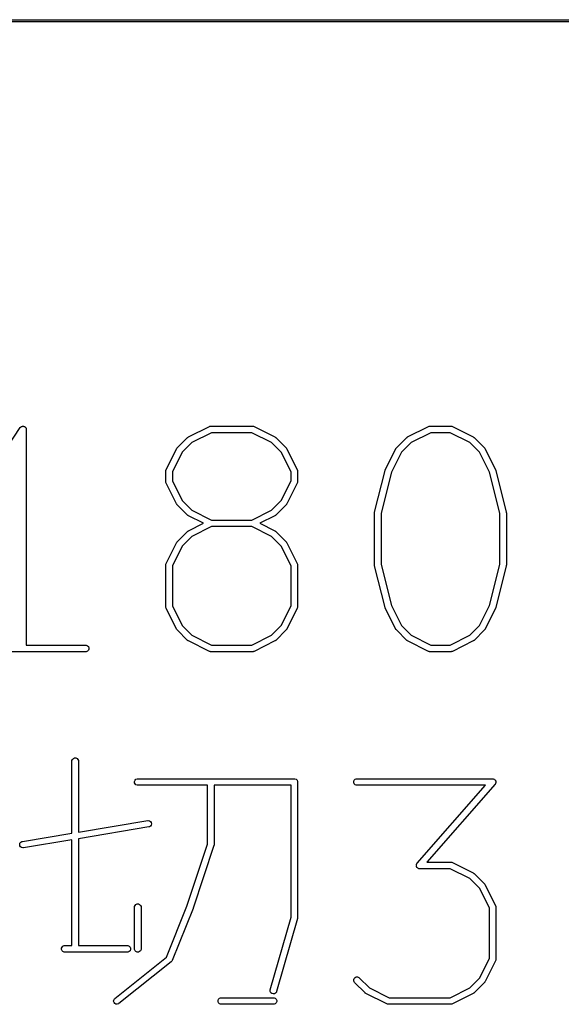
# Model space of a CAD drawing. Extents: x 24 to 204, y -176 to -24.
# Tile 3 of 6: x 73 to 86, y -176 to -154. Entities that reach past the tile are written whole.
import ezdxf

# ---------------------------------------------------------------- set-up
doc = ezdxf.new("R2010")
doc.units = 0
doc.layers.add('BLACK', color=7, linetype='CONTINUOUS')

msp = doc.modelspace()

# ---------------------------------------------------------------- linework, layer by layer
at = {"layer": 'BLACK', "linetype": 'CONTINUOUS'}
for p, q in [((24.025, -153.975), (203.975, -153.975)), ((204, -154.025), (24, -154.025)), ((72.802302, -163.997079), (73.274375, -163.288973)), ((73.274375, -163.288973), (73.274408, -163.288931)), ((73.274408, -163.288931), (73.274419, -163.288907)), ((73.274419, -163.288907), (73.274474, -163.288851)), ((73.274474, -163.288851), (73.28369, -163.277597)), ((73.28369, -163.277597), (73.289862, -163.273463)), ((73.289862, -163.273463), (73.295111, -163.268215)), ((73.295111, -163.268215), (73.3019, -163.265402)), ((73.3019, -163.265402), (73.308006, -163.261314)), ((73.308006, -163.261314), (73.315286, -163.259857)), ((73.315286, -163.259857), (73.322147, -163.257016)), ((73.322147, -163.257016), (73.329495, -163.257016)), ((73.329495, -163.257016), (73.3367, -163.255575)), ((73.3367, -163.255575), (73.343984, -163.257016)), ((73.343984, -163.257016), (73.351411, -163.257016)), ((73.351411, -163.257016), (73.358199, -163.259828)), ((73.358199, -163.259828), (73.365408, -163.261254)), ((73.365408, -163.261254), (73.371586, -163.265373)), ((73.371586, -163.265373), (73.378447, -163.268215)), ((73.378447, -163.268215), (73.383642, -163.27341)), ((73.383642, -163.27341), (73.389757, -163.277487)), ((73.389757, -163.277487), (73.393888, -163.283656)), ((73.393888, -163.283656), (73.399139, -163.288907)), ((73.399139, -163.288907), (73.401951, -163.295696)), ((73.401951, -163.295696), (73.40604, -163.301802)), ((73.40604, -163.301802), (73.407496, -163.309082)), ((73.407496, -163.309082), (73.410338, -163.315943)), ((73.410338, -163.315943), (73.411763, -163.330421)), ((73.411763, -163.330421), (73.411779, -163.330497)), ((73.411779, -163.330497), (73.411773, -163.330522)), ((73.411773, -163.330522), (73.411779, -163.330575)), ((73.411779, -163.330575), (73.411779, -168.255575)), ((77.112762, -163.501588), (77.588952, -163.263493)), ((77.640198, -163.405575), (77.19073, -163.630309)), ((77.588952, -163.263493), (77.602684, -163.258238)), ((77.602684, -163.258238), (77.605371, -163.258047)), ((77.605371, -163.258047), (77.607861, -163.257016)), ((77.607861, -163.257016), (77.622493, -163.255575)), ((77.622493, -163.255575), (78.574874, -163.255575)), ((78.557169, -163.405575), (77.640198, -163.405575)), ((79.006638, -163.630309), (78.557169, -163.405575)), ((78.574874, -163.255575), (78.589506, -163.257016)), ((78.589506, -163.257016), (78.591995, -163.258047)), ((78.591995, -163.258047), (78.594683, -163.258238)), ((78.594683, -163.258238), (78.608415, -163.263493)), ((78.608415, -163.263493), (79.084606, -163.501588)), ((82.112762, -163.501588), (82.588953, -163.263493)), ((82.640199, -163.405575), (82.190729, -163.630309)), ((82.588953, -163.263493), (82.602684, -163.258238)), ((82.602684, -163.258238), (82.605373, -163.258046)), ((82.605373, -163.258046), (82.607862, -163.257016)), ((82.607862, -163.257016), (82.622494, -163.255575)), ((82.622494, -163.255575), (83.098684, -163.255575)), ((83.080979, -163.405575), (82.640199, -163.405575)), ((83.530448, -163.630309), (83.080979, -163.405575)), ((83.098684, -163.255575), (83.113316, -163.257016)), ((83.113316, -163.257016), (83.115805, -163.258047)), ((83.115805, -163.258047), (83.118493, -163.258238)), ((83.118493, -163.258238), (83.132225, -163.263493)), ((83.132225, -163.263493), (83.608416, -163.501588)), ((76.855175, -163.753732), (77.09327, -163.515637)), ((77.19073, -163.630309), (76.969846, -163.851192)), ((77.09327, -163.515637), (77.099019, -163.510918)), ((77.099019, -163.510918), (77.100319, -163.50942)), ((77.100319, -163.50942), (77.102578, -163.507998)), ((77.102578, -163.507998), (77.104635, -163.50631)), ((77.104635, -163.50631), (77.106462, -163.505552)), ((77.106462, -163.505552), (77.112762, -163.501588)), ((79.22752, -163.851191), (79.006638, -163.630309)), ((79.084606, -163.501588), (79.090903, -163.505552)), ((79.090903, -163.505552), (79.092733, -163.50631)), ((79.092733, -163.50631), (79.094792, -163.508)), ((79.094792, -163.508), (79.097048, -163.50942)), ((79.097048, -163.50942), (79.098345, -163.510916)), ((79.098345, -163.510916), (79.104098, -163.515637)), ((79.104098, -163.515637), (79.342193, -163.753732)), ((81.855175, -163.753732), (82.09327, -163.515637)), ((82.190729, -163.630309), (81.969847, -163.851191)), ((82.09327, -163.515637), (82.099019, -163.510918)), ((82.099019, -163.510918), (82.100319, -163.50942)), ((82.100319, -163.50942), (82.102578, -163.507998)), ((82.102578, -163.507998), (82.104635, -163.50631)), ((82.104635, -163.50631), (82.106462, -163.505552)), ((82.106462, -163.505552), (82.112762, -163.501588)), ((83.75133, -163.851191), (83.530448, -163.630309)), ((83.608416, -163.501588), (83.614713, -163.505552)), ((83.614713, -163.505552), (83.616543, -163.50631)), ((83.616543, -163.50631), (83.618602, -163.508)), ((83.618602, -163.508), (83.620858, -163.50942)), ((83.620858, -163.50942), (83.622155, -163.510916)), ((83.622155, -163.510916), (83.627908, -163.515637)), ((83.627908, -163.515637), (83.866003, -163.753732)), ((76.60303, -164.249415), (76.841126, -163.773224)), ((76.969846, -163.851192), (76.745112, -164.300661)), ((76.841126, -163.773224), (76.845089, -163.766927)), ((76.845089, -163.766927), (76.845848, -163.765097)), ((76.845848, -163.765097), (76.847539, -163.763035)), ((76.847539, -163.763035), (76.848959, -163.760781)), ((76.848959, -163.760781), (76.850454, -163.759484)), ((76.850454, -163.759484), (76.855175, -163.753732)), ((79.452255, -164.30066), (79.22752, -163.851191)), ((79.342193, -163.753732), (79.346911, -163.759481)), ((79.346911, -163.759481), (79.34841, -163.760781)), ((79.34841, -163.760781), (79.349831, -163.76304)), ((79.349831, -163.76304), (79.35152, -163.765097)), ((79.35152, -163.765097), (79.352277, -163.766924)), ((79.352277, -163.766924), (79.356242, -163.773224)), ((79.356242, -163.773224), (79.594337, -164.249415)), ((81.603031, -164.249415), (81.841126, -163.773224)), ((81.969847, -163.851191), (81.740877, -164.309131)), ((81.841126, -163.773224), (81.84509, -163.766926)), ((81.84509, -163.766926), (81.845848, -163.765097)), ((81.845848, -163.765097), (81.847538, -163.763037)), ((81.847538, -163.763037), (81.848958, -163.760782)), ((81.848958, -163.760782), (81.850454, -163.759484)), ((81.850454, -163.759484), (81.855175, -163.753732)), ((83.9803, -164.309131), (83.75133, -163.851191)), ((83.866003, -163.753732), (83.870721, -163.759481)), ((83.870721, -163.759481), (83.87222, -163.760781)), ((83.87222, -163.760781), (83.873641, -163.76304)), ((83.873641, -163.76304), (83.87533, -163.765097)), ((83.87533, -163.765097), (83.876087, -163.766924)), ((83.876087, -163.766924), (83.880052, -163.773224)), ((83.880052, -163.773224), (84.118147, -164.249415)), ((76.595112, -164.282956), (76.596553, -164.268324)), ((76.595112, -164.521051), (76.595112, -164.282956)), ((76.596553, -164.268324), (76.597584, -164.265834)), ((76.597584, -164.265834), (76.597775, -164.263147)), ((76.597775, -164.263147), (76.60303, -164.249415)), ((76.745112, -164.300661), (76.745112, -164.503345)), ((79.452255, -164.503346), (79.452255, -164.30066)), ((79.594337, -164.249415), (79.599592, -164.263146)), ((79.599592, -164.263146), (79.599783, -164.265835)), ((79.599783, -164.265835), (79.600814, -164.268324)), ((79.600814, -164.268324), (79.602255, -164.282956)), ((79.602255, -164.282956), (79.602255, -164.521051)), ((81.359256, -165.217147), (81.597352, -164.264766)), ((81.740877, -164.309131), (81.507017, -165.244571)), ((81.597352, -164.264766), (81.597737, -164.263686)), ((81.597737, -164.263686), (81.597776, -164.263147)), ((81.597776, -164.263147), (81.600103, -164.257065)), ((81.600103, -164.257065), (81.602299, -164.25092)), ((81.602299, -164.25092), (81.602621, -164.250484)), ((81.602621, -164.250484), (81.603031, -164.249415)), ((84.21416, -165.24457), (83.9803, -164.309131)), ((84.118147, -164.249415), (84.118556, -164.250484)), ((84.118556, -164.250484), (84.118879, -164.25092)), ((84.118879, -164.25092), (84.121071, -164.257056)), ((84.121071, -164.257056), (84.123402, -164.263146)), ((84.123402, -164.263146), (84.12344, -164.263686)), ((84.12344, -164.263686), (84.123826, -164.264766)), ((84.123826, -164.264766), (84.361921, -165.217147)), ((76.596553, -164.535683), (76.595112, -164.521051)), ((76.597584, -164.538172), (76.596553, -164.535683)), ((76.597775, -164.54086), (76.597584, -164.538172)), ((76.60303, -164.554592), (76.597775, -164.54086)), ((76.841126, -165.030782), (76.60303, -164.554592)), ((76.745112, -164.503345), (76.969846, -164.952814)), ((79.22752, -164.952814), (79.452255, -164.503346)), ((79.594337, -164.554592), (79.356242, -165.030782)), ((79.599592, -164.54086), (79.594337, -164.554592)), ((79.599782, -164.538172), (79.599592, -164.54086)), ((79.600814, -164.535683), (79.599782, -164.538172)), ((79.602255, -164.521051), (79.600814, -164.535683)), ((76.969846, -164.952814), (77.19073, -165.173698)), ((79.006637, -165.173698), (79.22752, -164.952814)), ((76.845087, -165.037074), (76.841126, -165.030782)), ((76.845847, -165.038909), (76.845087, -165.037074)), ((76.847542, -165.040974), (76.845847, -165.038909)), ((76.848959, -165.043225), (76.847542, -165.040974)), ((76.850452, -165.04452), (76.848959, -165.043225)), ((76.855175, -165.050274), (76.850452, -165.04452)), ((77.09327, -165.28837), (76.855175, -165.050274)), ((77.19073, -165.173698), (77.640198, -165.398432)), ((78.557169, -165.398432), (79.006637, -165.173698)), ((79.342193, -165.050274), (79.104098, -165.28837)), ((79.346911, -165.044524), (79.342193, -165.050274)), ((79.34841, -165.043225), (79.346911, -165.044524)), ((79.349831, -165.040966), (79.34841, -165.043225)), ((79.351521, -165.038908), (79.349831, -165.040966)), ((79.352278, -165.037078), (79.351521, -165.038908)), ((79.356242, -165.030782), (79.352278, -165.037078)), ((81.357106, -165.231691), (81.357915, -165.226217)), ((81.357915, -165.226217), (81.358458, -165.220705)), ((81.358458, -165.220705), (81.35888, -165.219683)), ((81.35888, -165.219683), (81.359256, -165.217147)), ((84.361921, -165.217147), (84.362296, -165.219684)), ((84.362296, -165.219684), (84.362719, -165.220705)), ((84.362719, -165.220705), (84.36326, -165.226207)), ((84.36326, -165.226207), (84.364072, -165.231692)), ((77.099019, -165.293088), (77.09327, -165.28837)), ((77.100319, -165.294587), (77.099019, -165.293088)), ((77.102578, -165.296008), (77.100319, -165.294587)), ((77.104635, -165.297697), (77.102578, -165.296008)), ((77.106462, -165.298454), (77.104635, -165.297697)), ((77.112762, -165.302419), (77.106462, -165.298454)), ((77.454788, -165.473432), (77.112762, -165.302419)), ((77.640198, -165.398432), (78.557169, -165.398432)), ((79.084606, -165.302419), (78.742579, -165.473432)), ((79.090903, -165.298454), (79.084606, -165.302419)), ((79.092733, -165.297697), (79.090903, -165.298454)), ((79.094792, -165.296006), (79.092733, -165.297697)), ((79.097048, -165.294587), (79.094792, -165.296006)), ((79.098345, -165.29309), (79.097048, -165.294587)), ((79.104098, -165.28837), (79.098345, -165.29309)), ((81.357017, -165.235337), (81.357268, -165.232783)), ((81.357017, -166.425813), (81.357017, -165.235337)), ((81.357268, -165.232783), (81.357106, -165.231691)), ((81.507017, -165.244571), (81.507017, -166.416578)), ((84.21416, -166.416579), (84.21416, -165.24457)), ((84.364072, -165.231692), (84.363908, -165.232787)), ((84.363908, -165.232787), (84.36416, -165.235337)), ((84.36416, -165.235337), (84.36416, -166.425813)), ((76.855175, -165.896589), (77.09327, -165.658494)), ((77.09327, -165.658494), (77.099019, -165.653775)), ((77.099019, -165.653775), (77.100319, -165.652277)), ((77.100319, -165.652277), (77.102578, -165.650855)), ((77.102578, -165.650855), (77.104635, -165.649167)), ((77.104635, -165.649167), (77.106462, -165.648409)), ((77.106462, -165.648409), (77.112762, -165.644445)), ((77.112762, -165.644445), (77.454788, -165.473432)), ((77.640198, -165.548432), (77.19073, -165.773166)), ((78.557169, -165.548432), (77.640198, -165.548432)), ((79.006638, -165.773166), (78.557169, -165.548432)), ((78.742579, -165.473432), (79.084606, -165.644445)), ((79.084606, -165.644445), (79.090903, -165.648409)), ((79.090903, -165.648409), (79.092733, -165.649167)), ((79.092733, -165.649167), (79.094792, -165.650857)), ((79.094792, -165.650857), (79.097048, -165.652277)), ((79.097048, -165.652277), (79.098345, -165.653773)), ((79.098345, -165.653773), (79.104098, -165.658494)), ((79.104098, -165.658494), (79.342193, -165.896589)), ((76.847539, -165.905892), (76.848959, -165.903638)), ((76.848959, -165.903638), (76.850454, -165.902341)), ((76.850454, -165.902341), (76.855175, -165.896589)), ((77.19073, -165.773166), (76.969846, -165.994049)), ((79.22752, -165.994048), (79.006638, -165.773166)), ((79.342193, -165.896589), (79.346911, -165.902338)), ((79.346911, -165.902338), (79.34841, -165.903638)), ((79.34841, -165.903638), (79.349831, -165.905897)), ((76.60303, -166.392272), (76.841126, -165.916081)), ((76.969846, -165.994049), (76.745112, -166.443518)), ((76.841126, -165.916081), (76.845089, -165.909784)), ((76.845089, -165.909784), (76.845848, -165.907954)), ((76.845848, -165.907954), (76.847539, -165.905892)), ((79.452255, -166.443517), (79.22752, -165.994048)), ((79.349831, -165.905897), (79.35152, -165.907954)), ((79.35152, -165.907954), (79.352277, -165.909781)), ((79.352277, -165.909781), (79.356242, -165.916081)), ((79.356242, -165.916081), (79.594337, -166.392272)), ((76.595112, -166.425813), (76.596553, -166.411181)), ((76.595112, -167.378194), (76.595112, -166.425813)), ((76.596553, -166.411181), (76.597584, -166.408691)), ((76.597584, -166.408691), (76.597775, -166.406004)), ((76.597775, -166.406004), (76.60303, -166.392272)), ((76.745112, -166.443518), (76.745112, -167.360488)), ((79.452255, -167.360489), (79.452255, -166.443517)), ((79.594337, -166.392272), (79.599592, -166.406003)), ((79.599592, -166.406003), (79.599783, -166.408692)), ((79.599783, -166.408692), (79.600814, -166.411181)), ((79.600814, -166.411181), (79.602255, -166.425813)), ((79.602255, -166.425813), (79.602255, -167.378194)), ((81.357268, -166.428366), (81.357017, -166.425813)), ((81.357106, -166.429459), (81.357268, -166.428366)), ((81.357915, -166.434932), (81.357106, -166.429459)), ((81.358458, -166.440445), (81.357915, -166.434932)), ((81.35888, -166.441466), (81.358458, -166.440445)), ((81.359256, -166.444003), (81.35888, -166.441466)), ((81.597352, -167.396384), (81.359256, -166.444003)), ((81.507017, -166.416578), (81.740877, -167.352017)), ((83.9803, -167.352018), (84.21416, -166.416579)), ((84.361921, -166.444003), (84.123826, -167.396384)), ((84.362296, -166.441465), (84.361921, -166.444003)), ((84.362719, -166.440445), (84.362296, -166.441465)), ((84.36326, -166.434942), (84.362719, -166.440445)), ((84.364072, -166.429458), (84.36326, -166.434942)), ((84.36416, -166.425813), (84.363908, -166.428362)), ((84.363908, -166.428362), (84.364072, -166.429458)), ((76.596553, -167.392826), (76.595112, -167.378194)), ((76.597584, -167.395315), (76.596553, -167.392826)), ((76.597775, -167.398003), (76.597584, -167.395315)), ((76.60303, -167.411735), (76.597775, -167.398003)), ((76.841126, -167.887925), (76.60303, -167.411735)), ((76.745112, -167.360488), (76.969846, -167.809957)), ((79.22752, -167.809957), (79.452255, -167.360489)), ((79.594337, -167.411735), (79.356242, -167.887925)), ((79.599592, -167.398003), (79.594337, -167.411735)), ((79.599782, -167.395315), (79.599592, -167.398003)), ((79.600814, -167.392826), (79.599782, -167.395315)), ((79.602255, -167.378194), (79.600814, -167.392826)), ((81.597737, -167.397463), (81.597352, -167.396384)), ((81.597776, -167.398003), (81.597737, -167.397463)), ((81.600103, -167.404084), (81.597776, -167.398003)), ((81.602299, -167.41023), (81.600103, -167.404084)), ((81.602621, -167.410665), (81.602299, -167.41023)), ((81.603031, -167.411735), (81.602621, -167.410665)), ((81.841126, -167.887925), (81.603031, -167.411735)), ((81.740877, -167.352017), (81.969847, -167.809957)), ((83.75133, -167.809957), (83.9803, -167.352018)), ((84.118147, -167.411735), (83.880052, -167.887925)), ((84.118556, -167.410665), (84.118147, -167.411735)), ((84.118879, -167.41023), (84.118556, -167.410665)), ((84.121074, -167.404084), (84.118879, -167.41023)), ((84.123402, -167.398003), (84.121074, -167.404084)), ((84.12344, -167.397463), (84.123402, -167.398003)), ((84.123826, -167.396384), (84.12344, -167.397463)), ((76.845087, -167.894217), (76.841126, -167.887925)), ((76.845847, -167.896052), (76.845087, -167.894217)), ((76.847542, -167.898117), (76.845847, -167.896052)), ((76.848959, -167.900368), (76.847542, -167.898117)), ((76.850452, -167.901663), (76.848959, -167.900368)), ((76.855175, -167.907417), (76.850452, -167.901663)), ((77.09327, -168.145513), (76.855175, -167.907417)), ((76.969846, -167.809957), (77.19073, -168.030841)), ((79.006637, -168.030841), (79.22752, -167.809957)), ((79.342193, -167.907417), (79.104098, -168.145513)), ((79.346911, -167.901667), (79.342193, -167.907417)), ((79.34841, -167.900368), (79.346911, -167.901667)), ((79.349831, -167.898109), (79.34841, -167.900368)), ((79.351521, -167.896051), (79.349831, -167.898109)), ((79.352278, -167.894221), (79.351521, -167.896051)), ((79.356242, -167.887925), (79.352278, -167.894221)), ((81.845087, -167.894217), (81.841126, -167.887925)), ((81.845847, -167.896052), (81.845087, -167.894217)), ((81.847542, -167.898117), (81.845847, -167.896052)), ((81.848959, -167.900368), (81.847542, -167.898117)), ((81.850452, -167.901663), (81.848959, -167.900368)), ((81.855175, -167.907417), (81.850452, -167.901663)), ((82.09327, -168.145513), (81.855175, -167.907417)), ((81.969847, -167.809957), (82.19073, -168.030841)), ((83.530447, -168.030841), (83.75133, -167.809957)), ((83.866003, -167.907417), (83.627908, -168.145513)), ((83.870721, -167.901667), (83.866003, -167.907417)), ((83.87222, -167.900368), (83.870721, -167.901667)), ((83.873641, -167.898109), (83.87222, -167.900368)), ((83.875331, -167.896051), (83.873641, -167.898109)), ((83.876088, -167.894221), (83.875331, -167.896051)), ((83.880052, -167.887925), (83.876088, -167.894221)), ((77.099019, -168.150231), (77.09327, -168.145513)), ((77.100319, -168.15173), (77.099019, -168.150231)), ((77.102578, -168.153151), (77.100319, -168.15173)), ((77.19073, -168.030841), (77.640198, -168.255575)), ((78.557169, -168.255575), (79.006637, -168.030841)), ((79.097048, -168.15173), (79.094792, -168.153149)), ((79.098345, -168.150233), (79.097048, -168.15173)), ((79.104098, -168.145513), (79.098345, -168.150233)), ((82.099019, -168.150231), (82.09327, -168.145513)), ((82.100319, -168.15173), (82.099019, -168.150231)), ((82.102578, -168.153151), (82.100319, -168.15173)), ((82.19073, -168.030841), (82.640199, -168.255575)), ((83.080979, -168.255575), (83.530447, -168.030841)), ((83.620858, -168.15173), (83.618602, -168.153149)), ((83.622155, -168.150233), (83.620858, -168.15173)), ((83.627908, -168.145513), (83.622155, -168.150233)), ((73.411779, -168.255575), (74.76535, -168.255575)), ((74.76535, -168.255575), (74.779982, -168.257016)), ((74.779982, -168.257016), (74.807018, -168.268215)), ((74.807018, -168.268215), (74.82771, -168.288907)), ((74.82771, -168.372243), (74.807018, -168.392935)), ((74.82771, -168.288907), (74.838909, -168.315943)), ((74.838909, -168.345207), (74.82771, -168.372243)), ((74.838909, -168.315943), (74.838909, -168.345207)), ((77.104635, -168.15484), (77.102578, -168.153151)), ((77.106462, -168.155597), (77.104635, -168.15484)), ((77.112762, -168.159562), (77.106462, -168.155597)), ((77.588952, -168.397657), (77.112762, -168.159562)), ((77.640198, -168.255575), (78.557169, -168.255575)), ((79.084606, -168.159562), (78.608415, -168.397657)), ((79.090903, -168.155597), (79.084606, -168.159562)), ((79.092733, -168.15484), (79.090903, -168.155597)), ((79.094792, -168.153149), (79.092733, -168.15484)), ((82.104635, -168.15484), (82.102578, -168.153151)), ((82.106462, -168.155597), (82.104635, -168.15484)), ((82.112762, -168.159562), (82.106462, -168.155597)), ((82.588953, -168.397657), (82.112762, -168.159562)), ((82.640199, -168.255575), (83.080979, -168.255575)), ((83.608416, -168.159562), (83.132225, -168.397657)), ((83.614713, -168.155597), (83.608416, -168.159562)), ((83.616543, -168.15484), (83.614713, -168.155597)), ((83.618602, -168.153149), (83.616543, -168.15484)), ((74.76535, -168.405575), (71.908207, -168.405575)), ((74.779982, -168.404134), (74.76535, -168.405575)), ((74.807018, -168.392935), (74.779982, -168.404134)), ((77.602684, -168.402912), (77.588952, -168.397657)), ((77.605371, -168.403102), (77.602684, -168.402912)), ((77.607861, -168.404134), (77.605371, -168.403102)), ((77.622493, -168.405575), (77.607861, -168.404134)), ((78.574874, -168.405575), (77.622493, -168.405575)), ((78.589506, -168.404134), (78.574874, -168.405575)), ((78.591995, -168.403102), (78.589506, -168.404134)), ((78.594683, -168.402912), (78.591995, -168.403102)), ((78.608415, -168.397657), (78.594683, -168.402912)), ((82.602684, -168.402912), (82.588953, -168.397657)), ((82.605373, -168.403103), (82.602684, -168.402912)), ((82.607862, -168.404134), (82.605373, -168.403103)), ((82.622494, -168.405575), (82.607862, -168.404134)), ((83.098684, -168.405575), (82.622494, -168.405575)), ((83.113316, -168.404134), (83.098684, -168.405575)), ((83.115805, -168.403102), (83.113316, -168.404134)), ((83.118493, -168.402912), (83.115805, -168.403102)), ((83.132225, -168.397657), (83.118493, -168.402912)), ((74.464893, -170.862436), (74.485585, -170.841744)), ((74.485585, -170.841744), (74.512621, -170.830545)), ((74.512621, -170.830545), (74.541885, -170.830545)), ((74.541885, -170.830545), (74.568921, -170.841744)), ((74.568921, -170.841744), (74.589613, -170.862436)), ((74.452253, -170.904104), (74.453694, -170.889472)), ((74.452253, -172.546918), (74.452253, -170.904104)), ((74.453694, -170.889472), (74.464893, -170.862436)), ((74.589613, -170.862436), (74.600812, -170.889472)), ((74.600812, -170.889472), (74.602253, -170.904104)), ((74.602253, -170.904104), (74.602253, -172.521918)), ((75.882266, -171.365663), (75.893465, -171.338627)), ((75.882266, -171.394927), (75.882266, -171.365663)), ((75.893465, -171.421963), (75.882266, -171.394927)), ((75.893465, -171.338627), (75.914157, -171.317935)), ((75.914157, -171.442655), (75.893465, -171.421963)), ((75.914157, -171.317935), (75.941193, -171.306736)), ((75.941193, -171.453854), (75.914157, -171.442655)), ((75.941193, -171.306736), (75.955825, -171.305295)), ((75.955825, -171.455295), (75.941193, -171.453854)), ((75.955825, -171.305295), (79.527253, -171.305295)), ((77.547491, -171.455295), (75.955825, -171.455295)), ((77.547491, -172.796696), (77.547491, -171.455295)), ((79.452253, -171.455295), (77.697491, -171.455295)), ((77.697491, -171.455295), (77.697491, -172.808866)), ((79.452253, -174.46503), (79.452253, -171.455295)), ((79.527253, -171.305295), (79.541885, -171.306736)), ((79.541885, -171.306736), (79.568921, -171.317935)), ((79.568921, -171.317935), (79.589613, -171.338627)), ((79.589613, -171.338627), (79.600812, -171.365663)), ((79.600812, -171.365663), (79.602253, -171.380295)), ((79.602253, -171.380295), (79.602253, -174.475533)), ((80.882265, -171.365663), (80.893464, -171.338627)), ((80.882265, -171.394927), (80.882265, -171.365663)), ((80.893464, -171.421963), (80.882265, -171.394927)), ((80.893464, -171.338627), (80.914156, -171.317935)), ((80.914156, -171.442655), (80.893464, -171.421963)), ((80.914156, -171.317935), (80.941192, -171.306736)), ((80.941192, -171.453854), (80.914156, -171.442655)), ((80.941192, -171.306736), (80.955824, -171.305295)), ((80.955824, -171.455295), (80.941192, -171.453854)), ((80.955824, -171.305295), (84.051062, -171.305295)), ((83.88578, -171.455295), (80.955824, -171.455295)), ((82.327953, -173.235669), (83.88578, -171.455295)), ((84.107505, -171.429683), (82.549678, -173.210057)), ((84.051062, -171.305295), (84.0588, -171.306057)), ((84.0588, -171.306057), (84.060768, -171.305926)), ((84.060768, -171.305926), (84.062123, -171.306384)), ((84.062123, -171.306384), (84.065694, -171.306736)), ((84.065694, -171.306736), (84.076951, -171.311399)), ((84.076951, -171.311399), (84.088489, -171.315301)), ((84.088489, -171.315301), (84.090393, -171.316966)), ((84.090393, -171.316966), (84.09273, -171.317935)), ((84.09273, -171.317935), (84.10134, -171.326545)), ((84.10134, -171.326545), (84.110513, -171.334571)), ((84.112026, -171.423358), (84.107505, -171.429683)), ((84.110513, -171.334571), (84.111635, -171.33684)), ((84.111635, -171.33684), (84.113422, -171.338627)), ((84.113422, -171.421963), (84.112026, -171.423358)), ((84.113422, -171.338627), (84.118082, -171.349877)), ((84.11397, -171.420639), (84.113422, -171.421963)), ((84.116056, -171.417722), (84.11397, -171.420639)), ((84.119957, -171.406184), (84.116056, -171.417722)), ((84.118082, -171.349877), (84.123485, -171.360803)), ((84.124621, -171.394927), (84.119957, -171.406184)), ((84.123485, -171.360803), (84.123653, -171.363326)), ((84.123653, -171.363326), (84.124621, -171.365663)), ((84.124621, -171.365663), (84.124621, -171.377847)), ((84.124621, -171.377847), (84.125431, -171.390001)), ((84.125431, -171.390001), (84.124621, -171.392396)), ((84.124621, -171.392396), (84.124621, -171.394927)), ((74.602253, -172.521918), (76.18159, -172.258696)), ((76.20625, -172.406655), (74.602253, -172.673988)), ((76.18159, -172.258696), (76.19626, -172.257712)), ((76.19626, -172.257712), (76.224769, -172.264314)), ((76.220446, -172.402829), (76.20625, -172.406655)), ((76.245273, -172.387337), (76.220446, -172.402829)), ((76.224769, -172.264314), (76.248582, -172.281323)), ((76.262282, -172.363525), (76.245273, -172.387337)), ((76.248582, -172.281323), (76.264073, -172.30615)), ((76.268884, -172.335016), (76.262282, -172.363525)), ((76.264073, -172.30615), (76.268884, -172.335016)), ((73.324447, -172.734886), (74.452253, -172.546918)), ((73.261813, -172.806526), (73.268415, -172.778017)), ((73.266624, -172.835392), (73.261813, -172.806526)), ((73.282116, -172.860219), (73.266624, -172.835392)), ((73.268415, -172.778017), (73.285424, -172.754205)), ((73.305928, -172.877228), (73.282116, -172.860219)), ((73.285424, -172.754205), (73.310251, -172.738713)), ((73.310251, -172.738713), (73.324447, -172.734886)), ((74.452253, -172.698988), (73.349107, -172.882846)), ((74.452253, -175.114819), (74.452253, -172.698988)), ((74.602253, -172.673988), (74.602253, -175.114819)), ((77.075848, -174.211623), (77.547491, -172.796696)), ((77.693642, -172.832583), (77.217452, -174.261155)), ((77.695291, -172.825329), (77.693642, -172.832583)), ((77.69605, -172.823498), (77.695291, -172.825329)), ((77.696311, -172.820843), (77.69605, -172.823498)), ((77.696902, -172.818246), (77.696311, -172.820843)), ((77.697491, -172.808866), (77.696761, -172.816271)), ((77.696761, -172.816271), (77.696902, -172.818246)), ((73.334437, -172.88383), (73.305928, -172.877228)), ((73.349107, -172.882846), (73.334437, -172.88383)), ((82.310027, -173.275351), (82.310837, -173.272955)), ((82.310837, -173.287504), (82.310027, -173.275351)), ((82.310837, -173.270425), (82.3155, -173.259167)), ((82.310837, -173.272955), (82.310837, -173.270425)), ((82.310837, -173.299689), (82.310837, -173.287504)), ((82.311804, -173.302025), (82.310837, -173.299689)), ((82.311973, -173.304549), (82.311804, -173.302025)), ((82.317375, -173.315474), (82.311973, -173.304549)), ((82.3155, -173.259167), (82.319402, -173.24763)), ((82.322036, -173.326725), (82.317375, -173.315474)), ((82.319402, -173.24763), (82.321487, -173.244712)), ((82.321487, -173.244712), (82.322036, -173.243389)), ((82.322036, -173.243389), (82.323431, -173.241993)), ((82.323431, -173.241993), (82.327953, -173.235669)), ((82.549678, -173.210057), (83.098681, -173.210057)), ((83.098681, -173.210057), (83.113313, -173.211498)), ((83.113313, -173.211498), (83.115802, -173.212529)), ((83.115802, -173.212529), (83.11849, -173.21272)), ((83.11849, -173.21272), (83.132222, -173.217975)), ((83.132222, -173.217975), (83.608413, -173.45607)), ((82.323822, -173.328511), (82.322036, -173.326725)), ((82.324945, -173.330781), (82.323822, -173.328511)), ((82.334117, -173.338806), (82.324945, -173.330781)), ((82.342728, -173.347417), (82.334117, -173.338806)), ((82.345064, -173.348385), (82.342728, -173.347417)), ((82.346969, -173.350051), (82.345064, -173.348385)), ((82.358506, -173.353952), (82.346969, -173.350051)), ((82.369764, -173.358616), (82.358506, -173.353952)), ((82.373334, -173.358967), (82.369764, -173.358616)), ((82.37469, -173.359426), (82.373334, -173.358967)), ((82.376657, -173.359294), (82.37469, -173.359426)), ((82.384396, -173.360057), (82.376657, -173.359294)), ((83.080976, -173.360057), (82.384396, -173.360057)), ((83.530445, -173.584791), (83.080976, -173.360057)), ((83.608413, -173.45607), (83.61471, -173.460034)), ((83.61471, -173.460034), (83.61654, -173.460792)), ((83.61654, -173.460792), (83.618599, -173.462482)), ((83.618599, -173.462482), (83.620855, -173.463902)), ((83.620855, -173.463902), (83.622152, -173.465398)), ((83.622152, -173.465398), (83.627905, -173.470119)), ((83.627905, -173.470119), (83.866, -173.708214)), ((83.751327, -173.805673), (83.530445, -173.584791)), ((83.866, -173.708214), (83.870718, -173.713963)), ((83.870718, -173.713963), (83.872217, -173.715263)), ((83.872217, -173.715263), (83.873638, -173.717522)), ((83.873638, -173.717522), (83.875327, -173.719579)), ((83.875327, -173.719579), (83.876084, -173.721406)), ((83.876084, -173.721406), (83.880049, -173.727706)), ((83.880049, -173.727706), (84.118144, -174.203897)), ((83.976062, -174.255142), (83.751327, -173.805673)), ((75.882266, -174.222806), (75.893465, -174.19577)), ((75.893465, -174.19577), (75.914157, -174.175078)), ((75.914157, -174.175078), (75.941193, -174.163879)), ((75.941193, -174.163879), (75.970457, -174.163879)), ((75.970457, -174.163879), (75.997493, -174.175078)), ((75.997493, -174.175078), (76.018185, -174.19577)), ((76.018185, -174.19577), (76.029384, -174.222806)), ((76.607817, -175.381701), (77.075848, -174.211623)), ((84.118144, -174.203897), (84.123399, -174.217628)), ((84.123399, -174.217628), (84.12359, -174.220317)), ((84.12359, -174.220317), (84.124621, -174.222806)), ((75.880825, -174.237438), (75.882266, -174.222806)), ((75.880825, -175.189819), (75.880825, -174.237438)), ((76.029384, -174.222806), (76.030825, -174.237438)), ((76.030825, -174.237438), (76.030825, -175.189819)), ((77.215937, -174.265292), (76.739746, -175.455768)), ((77.216552, -174.263169), (77.215937, -174.265292)), ((77.217452, -174.261155), (77.216552, -174.263169)), ((83.976062, -175.410209), (83.976062, -174.255142)), ((84.124621, -174.222806), (84.126062, -174.237438)), ((84.126062, -174.237438), (84.126062, -175.427914)), ((78.978949, -176.121596), (79.452253, -174.46503)), ((79.599367, -174.496137), (79.123177, -176.162804)), ((79.600174, -174.491703), (79.599367, -174.496137)), ((79.600812, -174.490165), (79.600174, -174.491703)), ((79.601232, -174.485897), (79.600812, -174.490165)), ((79.602002, -174.481672), (79.601232, -174.485897)), ((79.602253, -174.475533), (79.601811, -174.480015)), ((79.601811, -174.480015), (79.602002, -174.481672)), ((74.24749, -175.127459), (74.274526, -175.11626)), ((74.274526, -175.11626), (74.289158, -175.114819)), ((74.289158, -175.114819), (74.452253, -175.114819)), ((74.602253, -175.114819), (75.717729, -175.114819)), ((75.717729, -175.114819), (75.732361, -175.11626)), ((75.732361, -175.11626), (75.759397, -175.127459)), ((74.215599, -175.175187), (74.226798, -175.148151)), ((74.215599, -175.204451), (74.215599, -175.175187)), ((74.226798, -175.231487), (74.215599, -175.204451)), ((74.226798, -175.148151), (74.24749, -175.127459)), ((74.24749, -175.252179), (74.226798, -175.231487)), ((74.274526, -175.263378), (74.24749, -175.252179)), ((74.289158, -175.264819), (74.274526, -175.263378)), ((75.717729, -175.264819), (74.289158, -175.264819)), ((75.732361, -175.263378), (75.717729, -175.264819)), ((75.759397, -175.252179), (75.732361, -175.263378)), ((75.759397, -175.127459), (75.780089, -175.148151)), ((75.780089, -175.231487), (75.759397, -175.252179)), ((75.780089, -175.148151), (75.791288, -175.175187)), ((75.791288, -175.204451), (75.780089, -175.231487)), ((75.791288, -175.175187), (75.791288, -175.204451)), ((75.882266, -175.204451), (75.880825, -175.189819)), ((75.893465, -175.231487), (75.882266, -175.204451)), ((75.914157, -175.252179), (75.893465, -175.231487)), ((75.941193, -175.263378), (75.914157, -175.252179)), ((75.970457, -175.263378), (75.941193, -175.263378)), ((75.997493, -175.252179), (75.970457, -175.263378)), ((76.018185, -175.231487), (75.997493, -175.252179)), ((76.029384, -175.204451), (76.018185, -175.231487)), ((76.030825, -175.189819), (76.029384, -175.204451)), ((75.432782, -176.32173), (76.607817, -175.381701)), ((76.716962, -175.486479), (75.526486, -176.43886)), ((76.727487, -175.476214), (76.716962, -175.486479)), ((76.729727, -175.472146), (76.727487, -175.476214)), ((76.732974, -175.468819), (76.729727, -175.472146)), ((76.739746, -175.455768), (76.732974, -175.468819)), ((83.751327, -175.859677), (83.976062, -175.410209)), ((84.118144, -175.461455), (83.880049, -175.937645)), ((84.123399, -175.447723), (84.118144, -175.461455)), ((84.123589, -175.445035), (84.123399, -175.447723)), ((84.124621, -175.442546), (84.123589, -175.445035)), ((84.126062, -175.427914), (84.124621, -175.442546)), ((80.882265, -175.889472), (80.893464, -175.862436)), ((80.882265, -175.918735), (80.882265, -175.889472)), ((80.893463, -175.945772), (80.882265, -175.918735)), ((80.902791, -175.957137), (80.893463, -175.945772)), ((80.893464, -175.862436), (80.914156, -175.841743)), ((81.140886, -176.195233), (80.902791, -175.957137)), ((80.914156, -175.841743), (80.941193, -175.830545)), ((80.941193, -175.830545), (80.970456, -175.830545)), ((80.970456, -175.830545), (80.997492, -175.841744)), ((80.997492, -175.841744), (81.008857, -175.851071)), ((81.008857, -175.851071), (81.238346, -176.080561)), ((83.530444, -176.080561), (83.751327, -175.859677)), ((83.866, -175.957137), (83.627905, -176.195233)), ((83.870718, -175.951387), (83.866, -175.957137)), ((83.872217, -175.950088), (83.870718, -175.951387)), ((83.873638, -175.947829), (83.872217, -175.950088)), ((83.875328, -175.945771), (83.873638, -175.947829)), ((83.876085, -175.943941), (83.875328, -175.945771)), ((83.880049, -175.937645), (83.876085, -175.943941)), ((78.976315, -176.136061), (78.978949, -176.121596)), ((78.979655, -176.165133), (78.976315, -176.136061)), ((78.993867, -176.190714), (78.979655, -176.165133)), ((79.016786, -176.208909), (78.993867, -176.190714)), ((79.044924, -176.216948), (79.016786, -176.208909)), ((79.073996, -176.213608), (79.044924, -176.216948)), ((79.099577, -176.199396), (79.073996, -176.213608)), ((79.117772, -176.176477), (79.099577, -176.199396)), ((79.123177, -176.162804), (79.117772, -176.176477)), ((81.146635, -176.199951), (81.140886, -176.195233)), ((81.147935, -176.20145), (81.146635, -176.199951)), ((81.150194, -176.202871), (81.147935, -176.20145)), ((81.152251, -176.20456), (81.150194, -176.202871)), ((81.154078, -176.205317), (81.152251, -176.20456)), ((81.160378, -176.209282), (81.154078, -176.205317)), ((81.636569, -176.447377), (81.160378, -176.209282)), ((81.238346, -176.080561), (81.687815, -176.305295)), ((83.080976, -176.305295), (83.530444, -176.080561)), ((83.608413, -176.209282), (83.132222, -176.447377)), ((83.61471, -176.205317), (83.608413, -176.209282)), ((83.61654, -176.20456), (83.61471, -176.205317)), ((83.618599, -176.202869), (83.61654, -176.20456)), ((83.620855, -176.20145), (83.618599, -176.202869)), ((83.622152, -176.199953), (83.620855, -176.20145)), ((83.627905, -176.195233), (83.622152, -176.199953)), ((75.404909, -176.386714), (75.408141, -176.35763)), ((75.413054, -176.414821), (75.404909, -176.386714)), ((75.408141, -176.35763), (75.422256, -176.331996)), ((75.431335, -176.437673), (75.413054, -176.414821)), ((75.422256, -176.331996), (75.432782, -176.32173)), ((75.456969, -176.451788), (75.431335, -176.437673)), ((75.486053, -176.45502), (75.456969, -176.451788)), ((75.51416, -176.446875), (75.486053, -176.45502)), ((75.526486, -176.43886), (75.51416, -176.446875)), ((77.787028, -176.365663), (77.798227, -176.338627)), ((77.787028, -176.394927), (77.787028, -176.365663)), ((77.798227, -176.421963), (77.787028, -176.394927)), ((77.798227, -176.338627), (77.818919, -176.317935)), ((77.818919, -176.442655), (77.798227, -176.421963)), ((77.818919, -176.317935), (77.845955, -176.306736)), ((77.845955, -176.453854), (77.818919, -176.442655)), ((77.845955, -176.306736), (77.860587, -176.305295)), ((77.860587, -176.455295), (77.845955, -176.453854)), ((77.860587, -176.305295), (79.051063, -176.305295)), ((79.051063, -176.455295), (77.860587, -176.455295)), ((79.051063, -176.305295), (79.065695, -176.306736)), ((79.065695, -176.453854), (79.051063, -176.455295)), ((79.065695, -176.306736), (79.092731, -176.317935)), ((79.092731, -176.442655), (79.065695, -176.453854)), ((79.092731, -176.317935), (79.113423, -176.338627)), ((79.113423, -176.421963), (79.092731, -176.442655)), ((79.113423, -176.338627), (79.124622, -176.365663)), ((79.124622, -176.394927), (79.113423, -176.421963)), ((79.124622, -176.365663), (79.124622, -176.394927)), ((81.6503, -176.452632), (81.636569, -176.447377)), ((81.652989, -176.452823), (81.6503, -176.452632)), ((81.655478, -176.453854), (81.652989, -176.452823)), ((81.67011, -176.455295), (81.655478, -176.453854)), ((83.098681, -176.455295), (81.67011, -176.455295)), ((81.687815, -176.305295), (83.080976, -176.305295)), ((83.113313, -176.453854), (83.098681, -176.455295)), ((83.115802, -176.452822), (83.113313, -176.453854)), ((83.11849, -176.452632), (83.115802, -176.452822)), ((83.132222, -176.447377), (83.11849, -176.452632))]:
    msp.add_line(p, q, dxfattribs=at)

doc.saveas('drawing.dxf')
